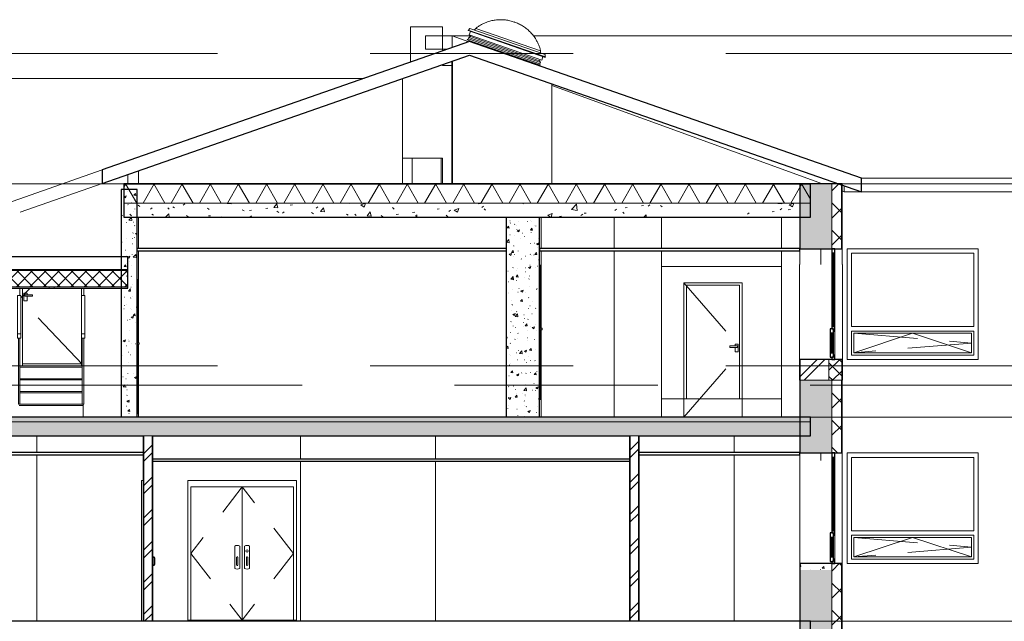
# Model space of a CAD drawing. Header units: millimetres. Extents: x -50720 to 257112, y -21425 to 36888.
# Tile 5 of 6: x 212713 to 228094, y 27464 to 36866. Entities that reach past the tile are written whole.
import ezdxf

# ---------------------------------------------------------------- set-up
doc = ezdxf.new("R2010")
doc.units = ezdxf.units.MM
doc.header["$LTSCALE"] = 500
doc.header["$MEASUREMENT"] = 0
for name, pattern in [('Centre', [31.75, 6.35, -4.7625, 15.875, -4.7625]), ('EST_Dash_1_1_', [2, 1, -1]), ('EST_Dash_2_1_', [3, 2, -1])]:
    doc.linetypes.add(name, pattern=pattern)
doc.layers.get('0').update_dxf_attribs({"linetype": 'CONTINUOUS', "lineweight": 9})
for name, color, linetype, lineweight in [('A-CLNG', 13, 'CONTINUOUS', 9), ('A-DOOR', 31, 'CONTINUOUS', 9), ('A-DOOR-FRAM', 31, 'CONTINUOUS', 25), ('A-DOOR-HDLN', 31, 'EST_Dash_2_1_', 9), ('A-FLOR', 192, 'CONTINUOUS', 9), ('A-FLOR-HRAL', 26, 'CONTINUOUS', 9), ('A-FLOR-LEVL', 44, 'CONTINUOUS', 9), ('A-FLOR-MCUT', 44, 'CONTINUOUS', 5), ('A-FLOR-PATT', 8, 'CONTINUOUS', 25), ('A-GLAZ', 151, 'CONTINUOUS', 9), ('A-GLAZ-HDLN', 1, 'EST_Dash_2_1_', 9), ('A-ROOF', 132, 'CONTINUOUS', 9), ('A-ROOF-PATT', 132, 'CONTINUOUS', 25), ('A-WALL', 113, 'CONTINUOUS', 9), ('A-WALL-PATT', 111, 'CONTINUOUS', 25), ('S-STRS', 48, 'CONTINUOUS', 9)]:
    doc.layers.add(name, color=color, linetype=linetype, lineweight=lineweight)
pattern_1 = [(50, (217669.1, 28579.95), (364.368, -31.878), [38.1, -419.1]), (355, (217669.1, 28579.95), (-70.486, 382.113), [30.48, -335.28]), (100.451, (217699.46, 28577.3), (293.885, 350.233), [32.38, -356.18]), (46.184, (217669.1, 28681.55), (542.158, -84.086), [57.15, -628.65]), (96.636, (217714.27, 28674.55), (474.805, 494.855), [48.57, -534.27]), (351.184, (217669.1, 28681.55), (474.81, 494.85), [45.72, -502.92]), (21, (217719.9, 28656.15), (303.228, -204.53), [38.1, -419.1]), (326, (217719.9, 28656.15), (123.604, 368.376), [30.48, -335.28]), (71.451, (217745.16, 28639.1), (426.834, 163.843), [32.38, -356.18]), (37.5, (217669.09, 28579.95), (6.1766, 169.1102), [3.353, -327.863, 3.353, -337.007, -336.55]), (37.5, (217669.09, 28579.95), (6.1766, 169.1102), [-671.576, 3.353, -333.197]), (7.5, (217669.1, 28579.95), (133.639, 200.3615), [3.353, -190.703, 3.353, -320.243, -128.27]), (7.5, (217669.1, 28579.95), (133.639, 200.3615), [-517.652, 3.353, -124.917]), (327.5, (217555.81, 28579.95), (271.1818, -11.4584), [3.353, -123.647, 3.353, -392.887, -525.78]), (327.5, (217555.81, 28579.95), (271.1818, -11.4584), [-523.24, 3.353, -522.427]), (317.5, (217505, 28579.95), (296.2585, 50.853), [3.353, -161.747, 3.353, -259.791, -373.38]), (317.5, (217505, 28579.95), (296.2585, 50.853), [-428.244, 3.353, -370.027])]
pattern_2 = [(45, (217669.1, 28579.95), (-212.132, 212.132), []), (135, (217669.1, 28579.95), (-212.132, -212.132), [])]
pattern_3 = [(50, (217669.1, 28579.95), (728.737, -63.756), [76.2, -838.2]), (355, (217669.1, 28579.95), (-140.97, 764.23), [60.96, -670.56]), (100.451, (217729.8, 28574.64), (587.77, 700.467), [64.76, -712.36]), (46.184, (217669.1, 28783.15), (1084.32, -168.17), [114.3, -1257.3]), (96.636, (217759.5, 28769.1), (949.61, 989.71), [97.14, -1068.54]), (351.184, (217669.1, 28783.2), (949.62, 989.7), [91.44, -1005.84]), (21, (217770.7, 28732.35), (606.458, -409.06), [76.2, -838.2]), (326, (217770.7, 28732.35), (247.21, 736.753), [60.96, -670.56]), (71.451, (217821.2, 28698.26), (853.67, 327.685), [64.76, -712.36]), (37.5, (217669.1, 28579.95), (12.355, 338.22), [33.528, -628.904, 33.528, -647.192, -673.1]), (37.5, (217669.1, 28579.95), (12.355, 338.22), [-1343.152, 33.528, -639.572]), (7.5, (217669.1, 28579.95), (267.279, 400.722), [33.528, -354.584, 33.528, -613.664, -256.54]), (7.5, (217669.1, 28579.95), (267.279, 400.722), [-1035.304, 33.528, -223.012]), (327.5, (217442.52, 28579.95), (542.363, -22.915), [33.528, -220.472, 33.528, -1810.512]), (327.5, (217442.52, 28579.95), (542.363, -22.915), [-287.528, -758.952, 33.528, -1018.032]), (317.5, (217340.92, 28579.95), (592.517, 101.707), [33.528, -296.672, 33.528, -1239.52]), (317.5, (217340.92, 28579.95), (592.517, 101.707), [-363.728, -492.76, 33.528, -713.232])]
pattern_4 = [(45, (217669.1, 28579.95), (-251.447, 251.447), []), (45, (217669.1, 28960.95), (-251.447, 251.447), [])]
pattern_5 = [(45, (217669.1, 28579.95), (-106.066, 106.066), []), (135, (217669.1, 28579.95), (-106.066, -106.066), [])]

# ---------------------------------------------------------------- blocks, each defined once
blk = doc.blocks.new('Walls 12 - Walls 12-5054573-Section 2')
at = {"layer": 'A-WALL'}
for p, q in [((-109774, 13862), (-109774, 14412)), ((-109275, 14412), (-109774, 14412)), ((-109275, 14412), (-109275, 14036))]:
    blk.add_line(p, q, dxfattribs=at)
blk = doc.blocks.new('sma_D01 - 910 x 2110_SU-02 Siseuks-5726585-Section 2')
at = {"layer": 'A-DOOR'}
for p, q in [((-107745, 9703), (-107720, 9703)), ((-107720, 9703), (-107718, 9703)), ((-107720, 9678), (-107720, 9703)), ((-107718, 9678), (-107718, 9703)), ((-107720, 9678), (-107745, 9678)), ((-107718, 9678), (-107720, 9678))]:
    blk.add_line(p, q, dxfattribs=at)
blk = doc.blocks.new('sma_D01 - 1010 x 2110_SU-03 Siseuks-5726587-Section 2')
at = {"layer": 'A-DOOR'}
for p, q in [((-114037, 9478), (-114011, 9478)), ((-114011, 9453), (-114037, 9453)), ((-114011, 9478), (-114010, 9478)), ((-114011, 9453), (-114011, 9478)), ((-114010, 9453), (-114011, 9453)), ((-114010, 9453), (-114010, 9478))]:
    blk.add_line(p, q, dxfattribs=at)
blk = doc.blocks.new('sma_W2 - A-1_ 2050 x 1730mm Avatav-5377240-Section 2')
at = {"layer": 'A-GLAZ'}
for p, q in [((-84885.98038, 3215), (-84885.98038, 4360)), ((-84885.98038, 4360), (-82975.98038, 4360)), ((-82975.98038, 4360), (-82975.98038, 3215)), ((-82975.98038, 3215), (-84885.98038, 3215)), ((-84885.98038, 2770), (-84885.98038, 3145)), ((-84885.98038, 3145), (-82975.98038, 3145)), ((-84850.98038, 2805), (-84850.98038, 3110)), ((-84850.98038, 3110), (-83010.98038, 3110)), ((-83010.98038, 3110), (-83010.98038, 2805)), ((-82975.98038, 3145), (-82975.98038, 2770)), ((-82975.98038, 2770), (-84885.98038, 2770)), ((-83010.98038, 2805), (-84850.98038, 2805))]:
    blk.add_line(p, q, dxfattribs=at)
at = {"layer": 'A-GLAZ-HDLN'}
for p, q in [((-84850.98038, 3110), (-83010.98038, 2957.5)), ((-83930.98038, 3110), (-84850.98038, 2805)), ((-83010.98038, 2805), (-83930.98038, 3110)), ((-83010.98038, 2957.5), (-84850.98038, 2805))]:
    blk.add_line(p, q, dxfattribs=at)
blk = doc.blocks.new('sma_W2 - A-1 UUS 2050 x 1730mm Avatav-5728775-Section 2')
at = {"layer": 'A-GLAZ', "lineweight": 25}
for p, q in [((-103191, 7755), (-103191, 7685)), ((-103141, 7755), (-103191, 7755)), ((-103141, 7685), (-103141, 7755)), ((-103191, 7685), (-103141, 7685)), ((-103176, 7685), (-103176, 6540)), ((-103156, 7685), (-103176, 7685)), ((-103156, 6540), (-103156, 7685)), ((-103216, 6505), (-103216, 6435)), ((-103166, 6505), (-103216, 6505)), ((-103191, 6540), (-103191, 6505)), ((-103141, 6540), (-103191, 6540)), ((-103191, 6505), (-103166, 6505)), ((-103176, 6540), (-103156, 6540)), ((-103166, 6505), (-103166, 6470)), ((-103166, 6435), (-103166, 6505)), ((-103166, 6470), (-103141, 6470)), ((-103141, 6470), (-103141, 6540)), ((-103216, 6435), (-103166, 6435)), ((-103201, 6435), (-103201, 6130)), ((-103181, 6435), (-103201, 6435)), ((-103181, 6130), (-103181, 6435)), ((-103216, 6130), (-103216, 6060)), ((-103166, 6130), (-103216, 6130)), ((-103216, 6060), (-103166, 6060)), ((-103201, 6130), (-103181, 6130)), ((-103191, 6060), (-103191, 6025)), ((-103166, 6060), (-103191, 6060)), ((-103191, 6025), (-103141, 6025)), ((-103166, 6060), (-103166, 6130)), ((-103141, 6095), (-103166, 6095)), ((-103166, 6095), (-103166, 6060)), ((-103141, 6025), (-103141, 6095))]:
    blk.add_line(p, q, dxfattribs=at)
at = {"layer": 'A-GLAZ'}
for p, q in [((-103191, 6540), (-103191, 7685)), ((-103141, 7685), (-103141, 6540)), ((-103141, 6470), (-103141, 6095)), ((-103216, 6130), (-103216, 6435)), ((-103166, 6130), (-103166, 6435))]:
    blk.add_line(p, q, dxfattribs=at)
blk = doc.blocks.new('M_Door-Exterior-Double - 1600X2100 SU-6 Kahepoolne siseuks-5721856-Section 2')
at = {"layer": 'A-DOOR', "linetype": 'EST_Dash_1_1_', "lineweight": 5}
for p, q in [((-112402, 7225), (-113202, 6183)), ((-111602, 6183), (-112402, 7225)), ((-113202, 6183), (-112402, 5140)), ((-111602, 6183), (-112402, 5140))]:
    blk.add_line(p, q, dxfattribs=at)
at = {"layer": 'A-DOOR'}
for p, q in [((-112404, 7225), (-113202, 7225)), ((-113202, 7225), (-113202, 5140)), ((-112404, 5140), (-112404, 7225)), ((-111602, 7225), (-112400, 7225)), ((-112400, 7225), (-112400, 5140)), ((-111602, 5140), (-111602, 7225)), ((-111552, 5140), (-113252, 5140)), ((-113202, 5140), (-112404, 5140)), ((-112400, 5140), (-111602, 5140))]:
    blk.add_line(p, q, dxfattribs=at)
at = {"layer": 'A-DOOR', "lineweight": 5}
for p, q in [((-112518, 6300), (-112518, 5950)), ((-112438, 5950), (-112438, 6300)), ((-112366, 6300), (-112366, 5950)), ((-112286, 5950), (-112286, 6300)), ((-112488, 6112), (-112488, 6014)), ((-112472, 6130), (-112485, 6130)), ((-112468, 6014), (-112468, 6112)), ((-112336, 6112), (-112336, 6014)), ((-112319, 6130), (-112332, 6130)), ((-112316, 6014), (-112316, 6112)), ((-112485, 5996), (-112472, 5996)), ((-112332, 5996), (-112319, 5996))]:
    blk.add_line(p, q, dxfattribs=at)
at = {"layer": 'A-DOOR', "lineweight": 5, "flags": 128}
for points in [[(-112488, 6126), (-112488, 6126), (-112488, 6126), (-112488, 6126), (-112488, 6126), (-112488, 6126), (-112488, 6126), (-112488, 6126), (-112488, 6125), (-112488, 6125), (-112488, 6125), (-112488, 6125), (-112488, 6125), (-112488, 6124), (-112488, 6124), (-112488, 6124), (-112488, 6123), (-112488, 6123), (-112488, 6123), (-112488, 6122), (-112488, 6122), (-112488, 6122), (-112488, 6121), (-112488, 6121), (-112488, 6120), (-112488, 6120), (-112488, 6119), (-112488, 6119), (-112488, 6118), (-112488, 6118), (-112488, 6117), (-112488, 6117), (-112488, 6116), (-112488, 6116), (-112488, 6115), (-112488, 6115), (-112488, 6114), (-112488, 6114), (-112488, 6113), (-112488, 6112), (-112488, 6112)], [(-112488, 6014), (-112488, 6013), (-112488, 6012), (-112488, 6012), (-112488, 6011), (-112488, 6011), (-112488, 6010), (-112488, 6010), (-112488, 6009), (-112488, 6009), (-112488, 6008), (-112488, 6008), (-112488, 6007), (-112488, 6007), (-112488, 6006), (-112488, 6006), (-112488, 6005), (-112488, 6005), (-112488, 6004), (-112488, 6004), (-112488, 6004), (-112488, 6003), (-112488, 6003), (-112488, 6002), (-112488, 6002), (-112488, 6002), (-112488, 6002), (-112488, 6001), (-112488, 6001), (-112488, 6001), (-112488, 6001), (-112488, 6000), (-112488, 6000), (-112488, 6000), (-112488, 6000), (-112488, 6000), (-112488, 6000), (-112488, 6000), (-112488, 6000), (-112488, 6000)], [(-112468, 6112), (-112468, 6113), (-112468, 6113), (-112468, 6114), (-112468, 6115), (-112468, 6115), (-112468, 6116), (-112468, 6116), (-112468, 6117), (-112468, 6117), (-112468, 6118), (-112468, 6118), (-112468, 6119), (-112468, 6119), (-112468, 6120), (-112468, 6120), (-112468, 6121), (-112468, 6121), (-112468, 6121), (-112468, 6122), (-112468, 6122), (-112468, 6123), (-112468, 6123), (-112468, 6123), (-112468, 6124), (-112468, 6124), (-112468, 6124), (-112468, 6125), (-112468, 6125), (-112468, 6125), (-112468, 6125), (-112468, 6125), (-112468, 6126), (-112468, 6126), (-112468, 6126), (-112468, 6126), (-112468, 6126), (-112468, 6126), (-112468, 6126), (-112468, 6126)], [(-112468, 6000), (-112468, 6000), (-112468, 6000), (-112468, 6000), (-112468, 6000), (-112468, 6000), (-112468, 6000), (-112468, 6000), (-112468, 6000), (-112468, 6000), (-112468, 6001), (-112468, 6001), (-112468, 6001), (-112468, 6001), (-112468, 6002), (-112468, 6002), (-112468, 6002), (-112468, 6003), (-112468, 6003), (-112468, 6003), (-112468, 6004), (-112468, 6004), (-112468, 6005), (-112468, 6005), (-112468, 6006), (-112468, 6006), (-112468, 6006), (-112468, 6007), (-112468, 6007), (-112468, 6008), (-112468, 6008), (-112468, 6009), (-112468, 6010), (-112468, 6010), (-112468, 6011), (-112468, 6011), (-112468, 6012), (-112468, 6012), (-112468, 6013), (-112468, 6013), (-112468, 6014)], [(-112336, 6126), (-112336, 6126), (-112336, 6126), (-112336, 6126), (-112336, 6126), (-112336, 6126), (-112336, 6126), (-112336, 6126), (-112336, 6125), (-112336, 6125), (-112336, 6125), (-112336, 6125), (-112336, 6125), (-112336, 6124), (-112336, 6124), (-112336, 6124), (-112336, 6123), (-112336, 6123), (-112336, 6123), (-112336, 6122), (-112336, 6122), (-112336, 6122), (-112336, 6121), (-112336, 6121), (-112336, 6120), (-112336, 6120), (-112336, 6119), (-112336, 6119), (-112336, 6118), (-112336, 6118), (-112336, 6117), (-112336, 6117), (-112336, 6116), (-112336, 6116), (-112336, 6115), (-112336, 6115), (-112336, 6114), (-112336, 6114), (-112336, 6113), (-112336, 6112), (-112336, 6112)], [(-112336, 6014), (-112336, 6013), (-112336, 6012), (-112336, 6012), (-112336, 6011), (-112336, 6011), (-112336, 6010), (-112336, 6010), (-112336, 6009), (-112336, 6009), (-112336, 6008), (-112336, 6008), (-112336, 6007), (-112336, 6007), (-112336, 6006), (-112336, 6006), (-112336, 6005), (-112336, 6005), (-112336, 6004), (-112336, 6004), (-112336, 6004), (-112336, 6003), (-112336, 6003), (-112336, 6002), (-112336, 6002), (-112336, 6002), (-112336, 6002), (-112336, 6001), (-112336, 6001), (-112336, 6001), (-112336, 6001), (-112336, 6000), (-112336, 6000), (-112336, 6000), (-112336, 6000), (-112336, 6000), (-112336, 6000), (-112336, 6000), (-112336, 6000), (-112336, 6000)], [(-112316, 6112), (-112316, 6113), (-112316, 6113), (-112316, 6114), (-112316, 6115), (-112316, 6115), (-112316, 6116), (-112316, 6116), (-112316, 6117), (-112316, 6117), (-112316, 6118), (-112316, 6118), (-112316, 6119), (-112316, 6119), (-112316, 6120), (-112316, 6120), (-112316, 6121), (-112316, 6121), (-112316, 6121), (-112316, 6122), (-112316, 6122), (-112316, 6123), (-112316, 6123), (-112316, 6123), (-112316, 6124), (-112316, 6124), (-112316, 6124), (-112316, 6125), (-112316, 6125), (-112316, 6125), (-112316, 6125), (-112316, 6125), (-112316, 6126), (-112316, 6126), (-112316, 6126), (-112316, 6126), (-112316, 6126), (-112316, 6126), (-112316, 6126), (-112316, 6126)], [(-112316, 6000), (-112316, 6000), (-112316, 6000), (-112316, 6000), (-112316, 6000), (-112316, 6000), (-112316, 6000), (-112316, 6000), (-112316, 6000), (-112316, 6000), (-112316, 6001), (-112316, 6001), (-112316, 6001), (-112316, 6001), (-112316, 6002), (-112316, 6002), (-112316, 6002), (-112316, 6003), (-112316, 6003), (-112316, 6003), (-112316, 6004), (-112316, 6004), (-112316, 6005), (-112316, 6005), (-112316, 6006), (-112316, 6006), (-112316, 6006), (-112316, 6007), (-112316, 6007), (-112316, 6008), (-112316, 6008), (-112316, 6009), (-112316, 6010), (-112316, 6010), (-112316, 6011), (-112316, 6011), (-112316, 6012), (-112316, 6012), (-112316, 6013), (-112316, 6013), (-112316, 6014)]]:
    blk.add_lwpolyline(points, dxfattribs=at)
at = {"layer": 'A-DOOR', "lineweight": 5}
for centre, radius, start, end in [((-112478, 6219), 90.1, 63.6528, 116.3472), ((-112326, 6219), 90.1, 63.6528, 116.3472), ((-112326, 6224), 19, 0, 180), ((-112326, 6224), 19, 180, 0), ((-112478, 6031), 90.1, 243.6528, 296.3472), ((-112326, 6031), 90.1, 243.6528, 296.3472)]:
    blk.add_arc(centre, radius, start, end, dxfattribs=at)
at = {"layer": 'A-DOOR-FRAM', "lineweight": 9}
for p, q in [((-113202, 7225), (-113202, 5140)), ((-113202, 7225), (-111602, 7225)), ((-112404, 7209), (-112400, 7209)), ((-111602, 7225), (-111602, 5140))]:
    blk.add_line(p, q, dxfattribs=at)
blk = doc.blocks.new('M_Door-Exterior-Double - 1600X2100 SU-6 Kahepoolne siseuks-5721865-Section 2')
at = {"layer": 'A-DOOR', "lineweight": 5}
for p, q in [((-113786, 6130), (-113799, 6130)), ((-113786, 6130), (-113799, 6130)), ((-113799, 6120), (-113786, 6120)), ((-113799, 6120), (-113786, 6120)), ((-113786, 6006), (-113799, 6006)), ((-113786, 6006), (-113799, 6006)), ((-113778, 6112), (-113778, 6014)), ((-113768, 6014), (-113768, 6112)), ((-113799, 5996), (-113786, 5996)), ((-113799, 5996), (-113786, 5996))]:
    blk.add_line(p, q, dxfattribs=at)
at = {"layer": 'A-DOOR', "lineweight": 5, "flags": 128}
for points in [[(-113768, 6112), (-113768, 6113), (-113768, 6114), (-113768, 6114), (-113768, 6115), (-113768, 6116), (-113769, 6116), (-113769, 6117), (-113769, 6118), (-113769, 6118), (-113770, 6119), (-113770, 6120), (-113770, 6120), (-113770, 6121), (-113771, 6122), (-113771, 6122), (-113772, 6123), (-113772, 6123), (-113772, 6124), (-113773, 6124), (-113773, 6125), (-113774, 6125), (-113774, 6126), (-113775, 6126), (-113776, 6127), (-113776, 6127), (-113777, 6127), (-113777, 6128), (-113778, 6128), (-113779, 6128), (-113779, 6129), (-113780, 6129), (-113781, 6129), (-113781, 6129), (-113782, 6129), (-113783, 6130), (-113783, 6130), (-113784, 6130), (-113785, 6130), (-113785, 6130), (-113786, 6130)], [(-113768, 6112), (-113768, 6113), (-113768, 6114), (-113768, 6114), (-113768, 6115), (-113768, 6116), (-113769, 6116), (-113769, 6117), (-113769, 6118), (-113769, 6118), (-113770, 6119), (-113770, 6120), (-113770, 6120), (-113770, 6121), (-113771, 6122), (-113771, 6122), (-113772, 6123), (-113772, 6123), (-113772, 6124), (-113773, 6124), (-113773, 6125), (-113774, 6125), (-113774, 6126), (-113775, 6126), (-113776, 6127), (-113776, 6127), (-113777, 6127), (-113777, 6128), (-113778, 6128), (-113779, 6128), (-113779, 6129), (-113780, 6129), (-113781, 6129), (-113781, 6129), (-113782, 6129), (-113783, 6130), (-113783, 6130), (-113784, 6130), (-113785, 6130), (-113785, 6130), (-113786, 6130)], [(-113786, 6120), (-113785, 6120), (-113785, 6120), (-113785, 6120), (-113784, 6120), (-113784, 6120), (-113784, 6120), (-113783, 6120), (-113783, 6120), (-113783, 6120), (-113783, 6120), (-113782, 6119), (-113782, 6119), (-113782, 6119), (-113781, 6119), (-113781, 6119), (-113781, 6119), (-113781, 6118), (-113780, 6118), (-113780, 6118), (-113780, 6118), (-113780, 6118), (-113779, 6117), (-113779, 6117), (-113779, 6117), (-113779, 6117), (-113779, 6116), (-113779, 6116), (-113778, 6116), (-113778, 6115), (-113778, 6115), (-113778, 6115), (-113778, 6115), (-113778, 6114), (-113778, 6114), (-113778, 6114), (-113778, 6113), (-113778, 6113), (-113778, 6113), (-113778, 6112), (-113778, 6112)], [(-113786, 6120), (-113785, 6120), (-113785, 6120), (-113785, 6120), (-113784, 6120), (-113784, 6120), (-113784, 6120), (-113783, 6120), (-113783, 6120), (-113783, 6120), (-113783, 6120), (-113782, 6119), (-113782, 6119), (-113782, 6119), (-113781, 6119), (-113781, 6119), (-113781, 6119), (-113781, 6118), (-113780, 6118), (-113780, 6118), (-113780, 6118), (-113780, 6118), (-113779, 6117), (-113779, 6117), (-113779, 6117), (-113779, 6117), (-113779, 6116), (-113779, 6116), (-113778, 6116), (-113778, 6115), (-113778, 6115), (-113778, 6115), (-113778, 6115), (-113778, 6114), (-113778, 6114), (-113778, 6114), (-113778, 6113), (-113778, 6113), (-113778, 6113), (-113778, 6112)], [(-113778, 6014), (-113778, 6013), (-113778, 6013), (-113778, 6013), (-113778, 6012), (-113778, 6012), (-113778, 6012), (-113778, 6011), (-113778, 6011), (-113778, 6011), (-113778, 6010), (-113778, 6010), (-113779, 6010), (-113779, 6010), (-113779, 6009), (-113779, 6009), (-113779, 6009), (-113779, 6009), (-113780, 6008), (-113780, 6008), (-113780, 6008), (-113780, 6008), (-113781, 6007), (-113781, 6007), (-113781, 6007), (-113781, 6007), (-113782, 6007), (-113782, 6006), (-113782, 6006), (-113782, 6006), (-113783, 6006), (-113783, 6006), (-113783, 6006), (-113784, 6006), (-113784, 6006), (-113784, 6006), (-113785, 6006), (-113785, 6006), (-113785, 6006), (-113786, 6006), (-113786, 6006)], [(-113786, 5996), (-113785, 5996), (-113784, 5996), (-113784, 5996), (-113783, 5996), (-113782, 5996), (-113781, 5997), (-113781, 5997), (-113780, 5997), (-113779, 5997), (-113779, 5997), (-113778, 5998), (-113778, 5998), (-113777, 5998), (-113776, 5999), (-113776, 5999), (-113775, 5999), (-113775, 6000), (-113774, 6000), (-113774, 6001), (-113773, 6001), (-113773, 6002), (-113772, 6002), (-113772, 6003), (-113771, 6003), (-113771, 6004), (-113771, 6005), (-113770, 6005), (-113770, 6006), (-113770, 6007), (-113769, 6007), (-113769, 6008), (-113769, 6008), (-113769, 6009), (-113769, 6010), (-113768, 6011), (-113768, 6011), (-113768, 6012), (-113768, 6013), (-113768, 6013), (-113768, 6014)], [(-113778, 6014), (-113778, 6013), (-113778, 6013), (-113778, 6013), (-113778, 6012), (-113778, 6012), (-113778, 6012), (-113778, 6011), (-113778, 6011), (-113778, 6011), (-113778, 6010), (-113778, 6010), (-113779, 6010), (-113779, 6010), (-113779, 6009), (-113779, 6009), (-113779, 6009), (-113779, 6009), (-113780, 6008), (-113780, 6008), (-113780, 6008), (-113780, 6008), (-113781, 6007), (-113781, 6007), (-113781, 6007), (-113781, 6007), (-113782, 6007), (-113782, 6006), (-113782, 6006), (-113782, 6006), (-113783, 6006), (-113783, 6006), (-113783, 6006), (-113784, 6006), (-113784, 6006), (-113784, 6006), (-113785, 6006), (-113785, 6006), (-113785, 6006), (-113786, 6006), (-113786, 6006)], [(-113786, 5996), (-113785, 5996), (-113784, 5996), (-113784, 5996), (-113783, 5996), (-113782, 5996), (-113781, 5997), (-113781, 5997), (-113780, 5997), (-113779, 5997), (-113779, 5997), (-113778, 5998), (-113778, 5998), (-113777, 5998), (-113776, 5999), (-113776, 5999), (-113775, 5999), (-113775, 6000), (-113774, 6000), (-113774, 6001), (-113773, 6001), (-113773, 6002), (-113772, 6002), (-113772, 6003), (-113771, 6003), (-113771, 6004), (-113771, 6005), (-113770, 6005), (-113770, 6006), (-113770, 6007), (-113769, 6007), (-113769, 6008), (-113769, 6008), (-113769, 6009), (-113769, 6010), (-113768, 6011), (-113768, 6011), (-113768, 6012), (-113768, 6013), (-113768, 6013), (-113768, 6014)]]:
    blk.add_lwpolyline(points, dxfattribs=at)
at = {"layer": 'A-DOOR-FRAM', "lineweight": 9}
for p, q in [((-113949, 7325), (-113974, 7325)), ((-113974, 7325), (-113974, 5125))]:
    blk.add_line(p, q, dxfattribs=at)
blk = doc.blocks.new('sma_D01 - 910 x 2110_SU-02 Siseuks-5721132-Section 2')
at = {"layer": 'A-DOOR'}
for p, q in [((-105461, 8600), (-105461, 10375)), ((-105461, 10375), (-104631, 10375)), ((-104631, 10375), (-104631, 8600)), ((-104786, 9428), (-104666, 9428)), ((-104786, 9428), (-104786, 9403)), ((-104666, 9403), (-104786, 9403)), ((-104703, 9453), (-104653, 9453)), ((-104703, 9428), (-104703, 9453)), ((-104703, 9333), (-104703, 9403)), ((-104666, 9428), (-104666, 9403)), ((-104653, 9453), (-104653, 9333)), ((-104653, 9333), (-104703, 9333))]:
    blk.add_line(p, q, dxfattribs=at)
at = {"layer": 'A-DOOR-HDLN'}
for p in [(-105501, 10415), (-105501, 8315)]:
    blk.add_line(p, (-104591, 9365), dxfattribs=at)
blk = doc.blocks.new('sma_D01 - 1000 x 2100mm SU-9 Tuletokke-5726608-Section 2')
at = {"layer": 'A-DOOR'}
for p, q in [((-115834, 9115), (-115834, 10332)), ((-114914, 10332), (-114914, 9115)), ((-115812, 10253), (-115762, 10253)), ((-115812, 10133), (-115812, 10253)), ((-115799, 10228), (-115679, 10228)), ((-115799, 10203), (-115799, 10228)), ((-115679, 10203), (-115799, 10203)), ((-115762, 10253), (-115762, 10228)), ((-115762, 10203), (-115762, 10133)), ((-115679, 10203), (-115679, 10228)), ((-115762, 10133), (-115812, 10133)), ((-115834, 9115), (-115834, 9145)), ((-114914, 9145), (-115834, 9145)), ((-114914, 9145), (-114914, 9115))]:
    blk.add_line(p, q, dxfattribs=at)
at = {"layer": 'A-DOOR-HDLN'}
for p, q in [((-115715, 10332), (-115860, 10180)), ((-114899, 9141), (-115860, 10150))]:
    blk.add_line(p, q, dxfattribs=at)
blk = doc.blocks.new('Railing - 25mm-5649211-Section 2')
at = {"layer": 'A-FLOR-HRAL'}
for p, q in [((-114899, 9551), (-114899, 8515)), ((-114874, 9551), (-114899, 9551)), ((-114874, 8515), (-114874, 9551)), ((-114899, 8515), (-114874, 8515))]:
    blk.add_line(p, q, dxfattribs=at)
blk = doc.blocks.new('Railing - Railing-5648494-Section 2')
at = {"layer": 'A-FLOR-HRAL'}
for p, q in [((-114911, 10215), (-114861, 10215)), ((-114911, 10215), (-114911, 9615)), ((-114861, 9615), (-114861, 10215)), ((-114861, 9615), (-114911, 9615)), ((-114911, 9615), (-114911, 9551)), ((-114911, 9551), (-114861, 9551)), ((-114861, 9551), (-114861, 9615))]:
    blk.add_line(p, q, dxfattribs=at)
blk.add_blockref('Railing - 25mm-5649211-Section 2', (0, 0))
blk = doc.blocks.new('Railing - Railing-5648498-Section 2')
at = {"layer": 'A-FLOR-HRAL'}
for p, q in [((-115910, 10215), (-115860, 10215)), ((-115910, 9615), (-115910, 10215)), ((-115860, 10215), (-115860, 9615)), ((-115910, 9615), (-115910, 9551)), ((-115860, 9615), (-115910, 9615)), ((-115910, 9551), (-115860, 9551)), ((-115860, 9551), (-115860, 9615))]:
    blk.add_line(p, q, dxfattribs=at)
at = {"extrusion": (0, 0, -1), "zscale": -1}
blk.add_blockref('Railing - 25mm-5649211-Section 2', (230772, 0), dxfattribs=at)
blk = doc.blocks.new('Orivent 01 - Kupu 1000 x 1000-5719041-Section 2')
at = {"layer": 'A-GLAZ'}
for p, q in [((-108146, 14488), (-108154, 14491)), ((-108146, 14488), (-108154, 14491)), ((-108870, 14363), (-108872, 14356)), ((-108872, 14356), (-107667, 13937)), ((-107665, 13943), (-108870, 14363)), ((-108845, 14390), (-108865, 14361)), ((-108836, 14344), (-108856, 14288)), ((-107668, 13980), (-108845, 14390)), ((-107739, 14037), (-108753, 14391)), ((-108868, 14225), (-108887, 14212)), ((-108887, 14212), (-107746, 13814)), ((-108860, 14248), (-108868, 14225)), ((-108868, 14225), (-107752, 13836)), ((-108837, 14261), (-108860, 14248)), ((-108860, 14248), (-107744, 13859)), ((-108859, 14187), (-108855, 14200)), ((-108852, 14184), (-108859, 14187)), ((-108856, 14288), (-107723, 13893)), ((-108830, 14279), (-108837, 14261)), ((-107755, 13883), (-108837, 14261)), ((-107748, 13902), (-107755, 13883)), ((-107755, 13883), (-107744, 13859)), ((-107744, 13859), (-107752, 13836)), ((-107703, 13949), (-107723, 13893)), ((-107668, 13980), (-107670, 13945)), ((-107665, 13943), (-107667, 13937)), ((-107778, 13825), (-107783, 13812)), ((-107752, 13836), (-107746, 13814))]:
    blk.add_line(p, q, dxfattribs=at)
for points in [[(-108150, 14489), (-108173, 14497), (-108206, 14507), (-108253, 14517), (-108300, 14524), (-108359, 14527), (-108430, 14524), (-108500, 14512), (-108554, 14497), (-108593, 14483), (-108625, 14469), (-108657, 14454), (-108688, 14436), (-108718, 14417), (-108739, 14402), (-108753, 14391)], [(-108150, 14489), (-108128, 14482), (-108095, 14468), (-108053, 14447), (-108012, 14423), (-107963, 14390), (-107910, 14343), (-107862, 14290), (-107829, 14245), (-107808, 14209), (-107791, 14178), (-107775, 14146), (-107762, 14113), (-107750, 14080), (-107743, 14054), (-107739, 14037)]]:
    blk.add_open_spline(points, degree=3, knots=[0, 0, 0, 0, 0.111111, 0.166667, 0.222222, 0.333333, 0.444444, 0.555556, 0.666667, 0.708333, 0.75, 0.833333, 0.875, 0.916667, 1, 1, 1, 1], dxfattribs=at)
for points in [[(-108150, 14489), (-108172, 14497), (-108195, 14504), (-108218, 14509)], [(-108085, 14463), (-108106, 14473), (-108128, 14482), (-108150, 14489)], [(-108753, 14391), (-108757, 14387), (-108763, 14378), (-108769, 14369), (-108772, 14365)], [(-107739, 14037), (-107739, 14032), (-107739, 14021), (-107740, 14011), (-107741, 14005)]]:
    blk.add_open_spline(points, degree=3, dxfattribs=at)

msp = doc.modelspace()

# ---------------------------------------------------------------- hatches: boundary and pattern name
at = {"layer": 'A-FLOR-PATT', "lineweight": 5}
h = msp.add_hatch(dxfattribs=at)
h.set_pattern_fill('FP_7', color=256, style=0, pattern_type=2)
h.set_pattern_definition([(0, (217669.1, 28579.95), (0, 381), []), (60, (217669.1, 28579.95), (-329.956, 190.5), []), (120, (217669.1, 28579.95), (-329.956, -190.5), [])])
h.paths.add_polyline_path([(223200, 34000), (225064, 34000), (225064, 34300), (214341, 34300), (214341, 34000), (220145, 34000)], flags=0)
h = msp.add_hatch(dxfattribs=at)
h.set_pattern_fill('FP_2', color=256, style=0, pattern_type=2)
h.set_pattern_definition(pattern_3)
h.paths.add_polyline_path([(223200, 33780), (225064, 33780), (225064, 34000), (214341, 34000), (214341, 33780), (220145, 33780)], flags=0)
h = msp.add_hatch(dxfattribs=at)
h.set_pattern_fill('FP_2', color=256, style=0, pattern_type=2)
h.set_pattern_definition(pattern_3)
h.paths.add_polyline_path([(224728, 30582), (225064, 30582), (225064, 30652), (209494, 30652), (209494, 30582), (223200, 30582)], flags=0)
h = msp.add_hatch(dxfattribs=at)
h.set_pattern_fill('FP_2', color=256, style=0, pattern_type=2)
h.set_pattern_definition(pattern_3)
h.paths.add_polyline_path([(215562, 30362), (225064, 30362), (225064, 30582), (209494, 30582), (209494, 30362), (214798, 30362)], flags=0)
at = {"layer": 'A-ROOF-PATT', "lineweight": 5}
h = msp.add_hatch(dxfattribs=at)
h.set_pattern_fill('FP_5', color=256, style=0, pattern_type=2)
h.set_pattern_definition(pattern_5)
h.paths.add_polyline_path([(214402, 32693), (214402, 32955), (209324, 32955), (209324, 32693), (214034, 32693)], flags=0)
h = msp.add_hatch(dxfattribs=at)
h.set_pattern_fill('FP_8', color=256, style=0, pattern_type=2)
h.set_pattern_definition([(0, (217669.09, 28579.95), (406.4, 101.6), [33.528, -271.272, 33.528, -271.272, -1625.6]), (0, (217669.09, 28579.95), (406.4, 101.6), [-609.6, 33.528, -576.072, 33.528, -271.272, -711.2]), (0, (217669.09, 28579.95), (406.4, 101.6), [-1524, 33.528, -169.672, 33.528, -474.472]), (120, (217821.49, 28630.75), (-291.1882, 301.1527), [33.528, -271.272, 33.528, -1896.872]), (120, (217821.49, 28630.75), (-291.1882, 301.1527), [-338.328, -271.272, 33.528, -576.072, -1016]), (120, (217821.49, 28630.75), (-291.1882, 301.1527), [-1219.2, 33.528, -271.272, 33.528, -677.672]), (120, (217821.49, 28630.75), (-291.1882, 301.1527), [-1557.528, -169.672, 33.528, -474.472]), (240, (217872.29, 28833.95), (-115.2118, -402.7527), [33.528, -271.272, 33.528, -1896.872]), (240, (217872.29, 28833.95), (-115.2118, -402.7527), [-338.328, -271.272, 33.528, -576.072, -1016]), (240, (217872.29, 28833.95), (-115.2118, -402.7527), [-1219.2, 33.528, -271.272, 33.528, -677.672]), (240, (217872.29, 28833.95), (-115.2118, -402.7527), [-1557.528, -169.672, 33.528, -474.472])])
h.paths.add_polyline_path([(214402, 32672), (214402, 32693), (209324, 32693), (209324, 32672), (214034, 32672)], flags=0)
at = {"layer": 'A-WALL-PATT', "lineweight": 5}
h = msp.add_hatch(dxfattribs=at)
h.set_pattern_fill('FP_1', color=256, style=0, pattern_type=2)
h.set_pattern_definition(pattern_1)
h.paths.add_polyline_path([(214296, 30655), (214546, 30655), (214546, 34213), (214296, 34213), (214296, 30894)], flags=0)
h = msp.add_hatch(dxfattribs=at)
h.set_pattern_fill('FP_1', color=256, style=0, pattern_type=2)
h.set_pattern_definition(pattern_1)
h.paths.add_polyline_path([(224900, 23837), (225400, 23837), (225400, 24955), (224900, 24955), (224900, 23952)], flags=0)
h.paths.add_polyline_path([(225400, 26685), (225400, 28265), (224900, 28265), (224900, 26685)], flags=0)
h.paths.add_polyline_path([(224900, 30095), (225400, 30095), (225400, 31230), (224900, 31230), (224900, 30894)], flags=0)
h.paths.add_polyline_path([(224900, 33285), (225400, 33285), (225400, 34300), (224900, 34300)], flags=0)
h = msp.add_hatch(dxfattribs=at)
h.set_pattern_fill('FP_4', color=256, style=0, pattern_type=2)
h.set_pattern_definition(pattern_2)
h.paths.add_polyline_path([(225492, 23837), (225550, 23837), (225550, 24955), (225400, 24955), (225400, 23837)], flags=0)
h.paths.add_polyline_path([(225550, 26685), (225550, 28265), (225400, 28265), (225400, 26685)], flags=0)
h.paths.add_polyline_path([(225550, 30095), (225550, 31230), (225400, 31230), (225400, 30095)], flags=0)
h.paths.add_polyline_path([(225400, 33285), (225550, 33285), (225550, 34300), (225400, 34300)], flags=0)
h = msp.add_hatch(dxfattribs=at)
h.set_pattern_fill('FP_1', color=256, style=0, pattern_type=2)
h.set_pattern_definition(pattern_1)
h.paths.add_polyline_path([(220832, 30655), (220832, 33780), (220311, 33780), (220311, 30655)], flags=0)
h = msp.add_hatch(dxfattribs=at)
h.set_pattern_fill('FP_6', color=256, style=0, pattern_type=2)
h.set_pattern_definition(pattern_4)
h.paths.add_polyline_path([(225355, 31230), (225355, 31555), (224905, 31555), (224905, 31230)], flags=0)
h = msp.add_hatch(dxfattribs=at)
h.set_pattern_fill('FP_5', color=256, style=0, pattern_type=2)
h.set_pattern_definition(pattern_5)
h.paths.add_polyline_path([(225550, 31230), (225555, 31230), (225555, 31555), (225355, 31555), (225355, 31230), (225492, 31230)], flags=0)
h = msp.add_hatch(dxfattribs=at)
h.set_pattern_fill('FP_6', color=256, style=0, pattern_type=2)
h.set_pattern_definition(pattern_4)
h.paths.add_polyline_path([(214651, 27465), (214781, 27465), (214781, 30362), (214651, 30362), (214651, 28001)], flags=0)
h = msp.add_hatch(dxfattribs=at)
h.set_pattern_fill('FP_6', color=256, style=0, pattern_type=2)
h.set_pattern_definition(pattern_4)
h.paths.add_polyline_path([(222380, 27465), (222380, 30362), (222250, 30362), (222250, 27465)], flags=0)
h = msp.add_hatch(dxfattribs=at)
h.set_pattern_fill('FP_1', color=256, style=0, pattern_type=2)
h.set_pattern_definition(pattern_1)
h.paths.add_polyline_path([(225400, 28265), (225400, 28365), (224900, 28365), (224900, 28265)], flags=0)
h = msp.add_hatch(dxfattribs=at)
h.set_pattern_fill('FP_4', color=256, style=0, pattern_type=2)
h.set_pattern_definition(pattern_2)
h.paths.add_polyline_path([(225550, 28265), (225550, 28365), (225400, 28365), (225400, 28265)], flags=0)

# ---------------------------------------------------------------- linework, layer by layer
at = {"layer": 'A-CLNG', "lineweight": 25}
for p, q in [((220311, 33290), (214546, 33290)), ((214546, 33255), (220311, 33255)), ((224900, 33290), (220833, 33290)), ((220833, 33290), (220833, 33255)), ((220833, 33255), (224900, 33255)), ((224900, 33255), (224900, 33290)), ((214641, 30100), (209641, 30100)), ((209641, 30065), (214641, 30065)), ((222240, 30000), (214791, 30000)), ((224900, 30100), (222390, 30100)), ((222390, 30065), (224900, 30065)), ((224900, 30065), (224900, 30100)), ((214791, 29965), (222240, 29965))]:
    msp.add_line(p, q, dxfattribs=at)
at = {"layer": 'A-FLOR', "lineweight": 25}
for p, q in [((225064, 34300), (214341, 34300)), ((214341, 34300), (214341, 33780)), ((225064, 33780), (225064, 34300)), ((214341, 33780), (225064, 33780)), ((225064, 30655), (209494, 30655)), ((225064, 30362), (225064, 30655)), ((209494, 30362), (214641, 30362)), ((214791, 30362), (222240, 30362)), ((222390, 30362), (225064, 30362)), ((225064, 27465), (209654, 27465)), ((225064, 27172), (225064, 27465))]:
    msp.add_line(p, q, dxfattribs=at)
at = {"layer": 'A-FLOR-LEVL', "linetype": 'Centre'}
for p, q in [((202310, 36340), (256312, 36340)), ((202310, 34300), (250467, 34300)), ((202310, 31455), (256312, 31455)), ((254430, 31155), (202310, 31155)), ((202310, 30655), (250467, 30655)), ((202310, 27465), (250467, 27465))]:
    msp.add_line(p, q, dxfattribs=at)
at = {"layer": 'A-FLOR-MCUT'}
for p, q in [((225064, 34000), (214341, 34000)), ((225064, 30652), (209494, 30652)), ((225064, 30582), (209494, 30582))]:
    msp.add_line(p, q, dxfattribs=at)
at = {"layer": 'A-ROOF'}
for p, q in [((219053, 36403), (219053, 36615)), ((219053, 36615), (219758, 36615)), ((219469, 36615), (219728, 36521)), ((219469, 36615), (219469, 36430)), ((246336, 36615), (220737, 36615)), ((219315, 36403), (219053, 36403)), ((209654, 35949), (218092, 35949)), ((225256, 34300), (221025, 35838)), ((214003, 34518), (212416, 33963)), ((212721, 33857), (214003, 34305)), ((225864, 34389), (246586, 34389)), ((225594, 34177), (225560, 34190)), ((225594, 34270), (225594, 34177)), ((225862, 34177), (225594, 34177)), ((246586, 34177), (225864, 34177))]:
    msp.add_line(p, q, dxfattribs=at)
at = {"layer": 'A-ROOF', "lineweight": 25}
for p, q in [((219738, 36524), (214003, 34518)), ((225864, 34389), (219738, 36524)), ((214003, 34305), (219739, 36312)), ((219739, 36312), (225864, 34176)), ((214003, 34518), (214003, 34305)), ((225864, 34176), (225864, 34389)), ((214402, 33162), (209324, 33162)), ((214402, 32672), (214402, 33162)), ((214402, 32955), (209324, 32955)), ((209324, 32951), (214402, 32951)), ((209324, 32672), (214402, 32672))]:
    msp.add_line(p, q, dxfattribs=at)
at = {"layer": 'A-ROOF', "lineweight": 5}
for p, q in [((214003, 34517), (219738, 36523)), ((219738, 36523), (225864, 34388)), ((209324, 33161), (214402, 33161)), ((209324, 32693), (214402, 32693))]:
    msp.add_line(p, q, dxfattribs=at)
at = {"layer": 'A-WALL'}
for p, q in [((219315, 36376), (219315, 36403)), ((219315, 36403), (219392, 36403)), ((219315, 36151), (219315, 36163)), ((219315, 36151), (219465, 36151)), ((219465, 36216), (219465, 34300)), ((219475, 36219), (219475, 34300)), ((218695, 35946), (218695, 34300)), ((221025, 34300), (221025, 35863)), ((218695, 34700), (219315, 34700)), ((218845, 34700), (218845, 34300)), ((219299, 34700), (219299, 34300)), ((219315, 34300), (219315, 34700)), ((214570, 34300), (214570, 34503)), ((214571, 34504), (214571, 34300)), ((214402, 34445), (214402, 34300)), ((214566, 33780), (214566, 33290)), ((220858, 33290), (220858, 33780)), ((221999, 33780), (221999, 33290)), ((222740, 33780), (222740, 33290)), ((224614, 33290), (224614, 33780)), ((214566, 33255), (214566, 31818)), ((220858, 32043), (220858, 33255)), ((221999, 33255), (221999, 30655)), ((222740, 33255), (222740, 30655)), ((224614, 30655), (224614, 33255)), ((224900, 33040), (224900, 33255)), ((225230, 33285), (225230, 33040)), ((225560, 33285), (225560, 33040)), ((225637, 31555), (225637, 33285)), ((225637, 33285), (227687, 33285)), ((227687, 33285), (227687, 31555)), ((220845, 30930), (220845, 33030)), ((220845, 33030), (220855, 33030)), ((220855, 33030), (220855, 32043)), ((222740, 33010), (224614, 33010)), ((224895, 31555), (224895, 33040)), ((224895, 33040), (224900, 33040)), ((225560, 33040), (225565, 33040)), ((225565, 33040), (225565, 31555)), ((214553, 30705), (214553, 32805)), ((214553, 32805), (214562, 32805)), ((214562, 32805), (214562, 31818)), ((212716, 32555), (212716, 32672)), ((213716, 32672), (213716, 32555)), ((223090, 30655), (223090, 32755)), ((223090, 32755), (224000, 32755)), ((224000, 32755), (224000, 30655)), ((220855, 32018), (220855, 30930)), ((220858, 30655), (220858, 32018)), ((214562, 31793), (214562, 30705)), ((214566, 31793), (214566, 30655)), ((227687, 31555), (225637, 31555)), ((213691, 31455), (212717, 31455)), ((214296, 31155), (213716, 31155)), ((220855, 30930), (220845, 30930)), ((224614, 30940), (222740, 30940)), ((214562, 30705), (214553, 30705)), ((212979, 30100), (212979, 30362)), ((212979, 30356), (214566, 30356)), ((214566, 30362), (214566, 30355)), ((214566, 30355), (214641, 30355)), ((214791, 30355), (221999, 30355)), ((217101, 30355), (217101, 30000)), ((219208, 30000), (219208, 30355)), ((219208, 30355), (219208, 30000)), ((221999, 30355), (221999, 30362)), ((224900, 30355), (223873, 30355)), ((223873, 30355), (223873, 30100)), ((212979, 27465), (212979, 30065)), ((223873, 30065), (223873, 27465)), ((224900, 28365), (224900, 30065)), ((225230, 30095), (225230, 29975)), ((225560, 30095), (225560, 28365)), ((225637, 28365), (225637, 30095)), ((225637, 30095), (227687, 30095)), ((227687, 30095), (227687, 28365)), ((217101, 29965), (217101, 27465)), ((219208, 27465), (219208, 29965)), ((219208, 29965), (219208, 27465)), ((215338, 27465), (215338, 29665)), ((215338, 29665), (217038, 29665)), ((217038, 29665), (217038, 27465)), ((227687, 28365), (225637, 28365))]:
    msp.add_line(p, q, dxfattribs=at)
at = {"layer": 'A-WALL', "lineweight": 25}
for p, q in [((214296, 34213), (214296, 30655)), ((214546, 34213), (214296, 34213)), ((214546, 30655), (214546, 34213)), ((224900, 34300), (224900, 33290)), ((225560, 34300), (225064, 34300)), ((225560, 33285), (225560, 34300)), ((220311, 33780), (220311, 30655)), ((220832, 30655), (220832, 33780)), ((224900, 33285), (225560, 33285)), ((224895, 31555), (224895, 31230)), ((225565, 31555), (224895, 31555)), ((225565, 31230), (225565, 31555)), ((224895, 31230), (224900, 31230)), ((224900, 31230), (224900, 30100)), ((225560, 30095), (225560, 31230)), ((225560, 31230), (225565, 31230)), ((214641, 30362), (214641, 27465)), ((214791, 27465), (214791, 30362)), ((222240, 30362), (222240, 27465)), ((222390, 27465), (222390, 30362)), ((224900, 30095), (225560, 30095)), ((224900, 28365), (224900, 27265)), ((225560, 28365), (224900, 28365)), ((225560, 26685), (225560, 28365))]:
    msp.add_line(p, q, dxfattribs=at)
at = {"layer": 'A-WALL', "lineweight": 5}
for p, q in [((225400, 34300), (225400, 33285)), ((225550, 34300), (225550, 33285)), ((224905, 31230), (224905, 31555)), ((225355, 31230), (225355, 31555)), ((225555, 31230), (225555, 31555)), ((225555, 31230), (224900, 31230)), ((225400, 31230), (225400, 30095)), ((225550, 31230), (225550, 30095)), ((214791, 30362), (214641, 30362)), ((214651, 27465), (214651, 30362)), ((214781, 27465), (214781, 30362)), ((222390, 30362), (222240, 30362)), ((222250, 27465), (222250, 30362)), ((222380, 27465), (222380, 30362)), ((225400, 28365), (225400, 26685)), ((225550, 28365), (225550, 26685))]:
    msp.add_line(p, q, dxfattribs=at)
at = {"layer": 'S-STRS'}
for p, q in [((213691, 31435), (212717, 31435)), ((212717, 31255), (213691, 31255)), ((213691, 31235), (212717, 31235)), ((213691, 31235), (212717, 31235)), ((212717, 31055), (213691, 31055)), ((213691, 31035), (212717, 31035)), ((213691, 31035), (212717, 31035)), ((212704, 30855), (213704, 30855)), ((213704, 30835), (212704, 30835)), ((213704, 30835), (212704, 30835)), ((213704, 30835), (213704, 30855)), ((213704, 30835), (213704, 30655))]:
    msp.add_line(p, q, dxfattribs=at)

# ---------------------------------------------------------------- block references
at = {"layer": 'A-DOOR'}
for name in ['sma_D01 - 1000 x 2100mm SU-9 Tuletokke-5726608-Section 2', 'sma_D01 - 910 x 2110_SU-02 Siseuks-5721132-Section 2', 'sma_D01 - 910 x 2110_SU-02 Siseuks-5726585-Section 2', 'sma_D01 - 1010 x 2110_SU-03 Siseuks-5726587-Section 2', 'M_Door-Exterior-Double - 1600X2100 SU-6 Kahepoolne siseuks-5721865-Section 2', 'M_Door-Exterior-Double - 1600X2100 SU-6 Kahepoolne siseuks-5721856-Section 2']:
    msp.add_blockref(name, (328590, 22340), dxfattribs=at)
at = {"layer": 'A-FLOR-HRAL'}
for name in ['Railing - Railing-5648498-Section 2', 'Railing - Railing-5648494-Section 2']:
    msp.add_blockref(name, (328590, 22340), dxfattribs=at)
at = {"layer": 'A-GLAZ'}
for name, p in [('Orivent 01 - Kupu 1000 x 1000-5719041-Section 2', (328590, 22340)), ('sma_W2 - A-1 UUS 2050 x 1730mm Avatav-5728775-Section 2', (328590, 25530)), ('sma_W2 - A-1_ 2050 x 1730mm Avatav-5377240-Section 2', (310593, 28855)), ('sma_W2 - A-1 UUS 2050 x 1730mm Avatav-5728775-Section 2', (328590, 22340)), ('sma_W2 - A-1_ 2050 x 1730mm Avatav-5377240-Section 2', (310593, 25665))]:
    msp.add_blockref(name, p, dxfattribs=at)
at = {"layer": 'A-WALL'}
msp.add_blockref('Walls 12 - Walls 12-5054573-Section 2', (328590, 22340), dxfattribs=at)

doc.saveas('drawing.dxf')
